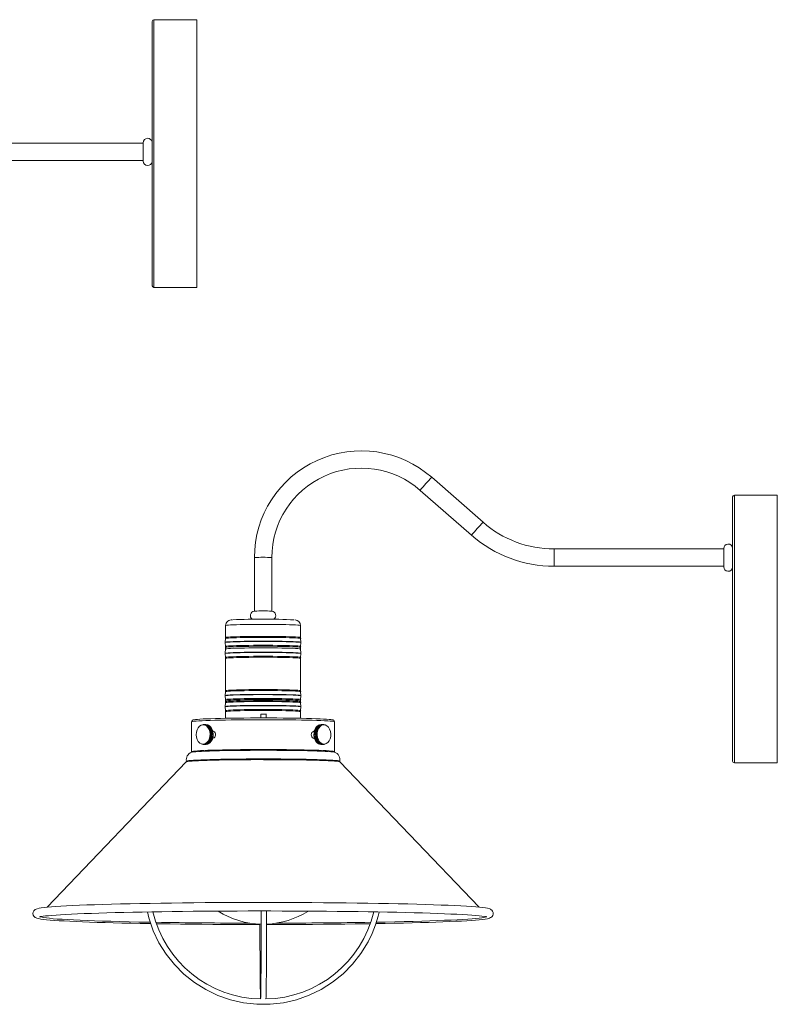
# Model space of a CAD drawing. Header units: millimetres. Extents: x -159 to 582, y -550 to 52.
# Tile 2 of 2: x 158 to 582, y -549 to 3. Entities that reach past the tile are written whole.
import ezdxf

# ---------------------------------------------------------------- set-up
doc = ezdxf.new("R2010")
doc.units = ezdxf.units.MM

msp = doc.modelspace()

# ---------------------------------------------------------------- linework, layer by layer
at = {"color": 7, "linetype": 'Continuous', "lineweight": 15}
for p, q in [((232.36, -146.02), (232.36, 1.98)), ((257.36, 2.98), (233.36, 2.98)), ((257.36, -147.02), (257.36, 2.98)), ((227.35, -65.95), (227.35, -76.18)), ((227.35, -66.21), (132.36, -66.21)), ((132.36, -75.91), (227.35, -75.91)), ((233.36, -147.02), (257.36, -147.02)), ((417.67, -278.54), (388.92, -253.36)), ((382.52, -260.66), (411.28, -285.84)), ((557.47, -412.35), (557.47, -264.35)), ((582.47, -263.35), (558.47, -263.35)), ((582.47, -413.35), (582.47, -263.35)), ((552.46, -293.51), (457.47, -293.51)), ((552.46, -293.25), (552.46, -303.47)), ((289.62, -298.36), (289.62, -328.34)), ((299.32, -328.34), (299.32, -298.36)), ((457.47, -303.21), (552.46, -303.21)), ((273.47, -336.36), (273.47, -343.08)), ((315.47, -343.08), (315.47, -336.36)), ((273.45, -343.63), (273.28, -345.77)), ((273.28, -345.94), (273.45, -348.08)), ((273.3, -345.78), (273.3, -345.94)), ((315.53, -343.62), (315.49, -343.07)), ((315.67, -345.77), (315.5, -343.63)), ((315.5, -348.08), (315.67, -345.94)), ((315.65, -345.93), (315.65, -345.77)), ((273.47, -349.53), (273.28, -351.95)), ((273.28, -352.11), (273.45, -354.25)), ((273.3, -351.96), (273.3, -352.12)), ((273.42, -348.08), (273.46, -348.65)), ((273.47, -348.63), (273.47, -349.53)), ((315.47, -349.53), (315.47, -348.63)), ((315.67, -351.95), (315.47, -349.53)), ((315.5, -354.25), (315.67, -352.11)), ((315.65, -352.11), (315.65, -351.95)), ((273.42, -354.26), (273.46, -354.82)), ((273.47, -354.81), (273.47, -372.88)), ((315.47, -372.88), (315.47, -354.81)), ((273.45, -373.44), (273.28, -375.58)), ((315.53, -373.42), (315.49, -372.87)), ((315.67, -375.58), (315.5, -373.44)), ((273.28, -375.74), (273.45, -377.88)), ((273.45, -379.62), (273.28, -381.76)), ((273.3, -375.59), (273.3, -375.75)), ((273.42, -377.89), (273.46, -378.45)), ((273.47, -378.44), (273.47, -379.06)), ((315.47, -379.06), (315.47, -378.44)), ((315.53, -379.6), (315.49, -379.05)), ((315.5, -377.88), (315.67, -375.74)), ((315.67, -381.76), (315.5, -379.62)), ((315.65, -375.74), (315.65, -375.57)), ((273.28, -381.92), (273.45, -384.06)), ((273.3, -381.76), (273.3, -381.92)), ((273.42, -384.07), (273.46, -384.63)), ((273.47, -384.62), (273.47, -388.35)), ((315.47, -388.35), (315.47, -384.62)), ((315.5, -384.06), (315.67, -381.92)), ((315.65, -381.91), (315.65, -381.75)), ((254.47, -390.33), (254.47, -407.03)), ((293.29, -386.09), (293.29, -388.16)), ((296.29, -388.16), (296.29, -386.09)), ((334.47, -407.03), (334.47, -390.33)), ((261.09, -391.92), (260.48, -391.98)), ((260.94, -391.9), (261.32, -391.87)), ((261.09, -391.89), (260.94, -391.9)), ((263.05, -392.01), (262.31, -391.91)), ((262.93, -392.47), (264.28, -392.51)), ((263.28, -392.75), (264.63, -392.79)), ((263.62, -393.09), (264.96, -393.13)), ((263.92, -393.47), (265.26, -393.51)), ((264.19, -393.9), (265.54, -393.94)), ((264.43, -394.36), (265.78, -394.4)), ((264.63, -394.86), (265.98, -394.9)), ((264.8, -395.39), (266.14, -395.43)), ((264.92, -395.94), (266.26, -395.98)), ((265, -396.5), (266.35, -396.54)), ((265.04, -397.08), (266.38, -397.12)), ((266.63, -395.59), (266.33, -395.58)), ((323.16, -395.59), (322.65, -395.6)), ((324.47, -397.08), (323.1, -397.13)), ((324.5, -396.51), (323.14, -396.55)), ((324.58, -395.94), (323.22, -395.99)), ((324.71, -395.4), (323.34, -395.44)), ((324.87, -394.87), (323.5, -394.91)), ((325.07, -394.37), (323.7, -394.41)), ((325.3, -393.91), (323.94, -393.95)), ((325.57, -393.48), (324.21, -393.52)), ((325.87, -393.1), (324.51, -393.14)), ((326.2, -392.76), (324.84, -392.8)), ((326.35, -392.01), (326.06, -392.1)), ((328.51, -391.91), (328.36, -391.9)), ((328.95, -392.01), (328.36, -391.92)), ((262.86, -402.32), (264.2, -402.37)), ((263.21, -402.03), (264.56, -402.07)), ((263.55, -401.68), (264.9, -401.73)), ((263.86, -401.29), (265.21, -401.33)), ((264.14, -400.86), (265.48, -400.9)), ((264.38, -400.39), (265.73, -400.43)), ((264.59, -399.88), (265.94, -399.92)), ((264.77, -399.35), (266.11, -399.39)), ((264.9, -398.8), (266.24, -398.84)), ((264.99, -398.23), (266.33, -398.27)), ((265.03, -397.65), (266.38, -397.7)), ((266.2, -399.58), (266.3, -399.58)), ((322.8, -399.6), (323.27, -399.58)), ((324.47, -397.66), (323.11, -397.7)), ((324.52, -398.24), (323.15, -398.28)), ((324.61, -398.81), (323.24, -398.85)), ((324.74, -399.36), (323.37, -399.4)), ((324.9, -399.89), (323.54, -399.93)), ((325.11, -400.4), (323.75, -400.44)), ((325.35, -400.87), (323.99, -400.91)), ((325.63, -401.3), (324.27, -401.34)), ((325.94, -401.69), (324.57, -401.73)), ((326.27, -402.04), (324.91, -402.08)), ((326.62, -402.33), (325.26, -402.37)), ((254.43, -407.01), (254.42, -407.15)), ((260.15, -402.8), (260.52, -402.87)), ((261.61, -403), (262.23, -403)), ((262.98, -402.9), (263.05, -402.88)), ((326.39, -402.89), (326.97, -403.01)), ((327.19, -403.02), (327.83, -403)), ((328.98, -402.87), (329.28, -402.8)), ((334.52, -407.15), (334.5, -407.03)), ((251.41, -412.78), (173.51, -494.16)), ((251.52, -412.46), (251.53, -412.47)), ((337.45, -412.47), (337.44, -412.4)), ((415.43, -494.16), (337.54, -412.78)), ((558.47, -413.35), (582.47, -413.35))]:
    msp.add_line(p, q, dxfattribs=at)
at = {"color": 8, "linetype": 'Continuous', "lineweight": 15}
for p, q in [((233.36, 2.98), (233.36, -147.02)), ((558.47, -263.35), (558.47, -413.35)), ((457.47, -293.51), (457.47, -303.21))]:
    msp.add_line(p, q, dxfattribs=at)
at = {"color": 8, "linetype": 'Continuous', "lineweight": 15, "flags": 128}
for points in [[(273.47, -336.36), (273.65, -336.28), (274.19, -336.2), (275.07, -336.12), (276.29, -336.04), (277.81, -335.97), (279.62, -335.91), (281.69, -335.86), (283.97, -335.81), (286.44, -335.78), (289.04, -335.75), (291.73, -335.73), (294.47, -335.73), (297.22, -335.73), (299.91, -335.75), (302.51, -335.78), (304.97, -335.81), (307.26, -335.86), (309.32, -335.91), (311.13, -335.97), (312.66, -336.04), (313.88, -336.12), (314.76, -336.2), (315.29, -336.28), (315.47, -336.36)], [(273.28, -345.77), (273.46, -345.69), (274, -345.61), (274.89, -345.53), (276.12, -345.46), (277.66, -345.39), (279.49, -345.32), (281.57, -345.27), (283.88, -345.22), (286.36, -345.19), (288.99, -345.16), (291.71, -345.14), (294.47, -345.14), (297.24, -345.14), (299.96, -345.16), (302.58, -345.19), (305.07, -345.22), (307.38, -345.27), (309.46, -345.32), (311.29, -345.39), (312.83, -345.46), (314.05, -345.53), (314.95, -345.61), (315.49, -345.69), (315.67, -345.77)], [(273.28, -345.94), (273.28, -345.93), (273.46, -345.85), (274, -345.77), (274.89, -345.69), (276.12, -345.62), (277.66, -345.55), (279.49, -345.48), (281.57, -345.43), (283.88, -345.38), (286.36, -345.35), (288.99, -345.32), (291.71, -345.3), (294.47, -345.3), (297.24, -345.3), (299.96, -345.32), (302.58, -345.35), (305.07, -345.38), (307.38, -345.43), (309.46, -345.48), (311.29, -345.55), (312.83, -345.62), (314.05, -345.69), (314.95, -345.77), (315.49, -345.85), (315.67, -345.93), (315.67, -345.94)], [(294.47, -343), (291.73, -343.01), (289.03, -343.02), (286.43, -343.05), (283.96, -343.09), (281.68, -343.13), (279.61, -343.19), (277.8, -343.25), (276.27, -343.32), (275.05, -343.39), (274.17, -343.47), (273.63, -343.55), (273.45, -343.63)], [(273.45, -348.08), (273.45, -348.08), (273.63, -347.99), (274.17, -347.91), (275.05, -347.83), (276.27, -347.76), (277.8, -347.69), (279.61, -347.63), (281.68, -347.57), (283.96, -347.53), (286.43, -347.49), (289.03, -347.46), (291.73, -347.45), (294.47, -347.44), (297.22, -347.45), (299.92, -347.46), (302.52, -347.49), (304.99, -347.53), (307.27, -347.57), (309.34, -347.63), (311.15, -347.69), (312.68, -347.76), (313.9, -347.83), (314.78, -347.91), (315.32, -347.99), (315.5, -348.08), (315.5, -348.08)], [(273.47, -343.08), (273.47, -343.08), (273.65, -342.99), (274.19, -342.91), (275.07, -342.83), (276.29, -342.76), (277.81, -342.69), (279.62, -342.63), (281.69, -342.58), (283.97, -342.53), (286.44, -342.49), (289.04, -342.47), (291.73, -342.45), (294.47, -342.44), (297.22, -342.45), (299.91, -342.47), (302.51, -342.49), (304.97, -342.53), (307.26, -342.58), (309.32, -342.63), (311.13, -342.69), (312.66, -342.76), (313.88, -342.83), (314.76, -342.91), (315.29, -342.99), (315.47, -343.08)], [(315.5, -343.63), (315.32, -343.55), (314.78, -343.47), (313.9, -343.39), (312.68, -343.32), (311.15, -343.25), (309.34, -343.19), (307.27, -343.13), (304.99, -343.09), (302.52, -343.05), (299.92, -343.02), (297.22, -343.01), (294.47, -343)], [(273.28, -351.95), (273.46, -351.87), (274, -351.79), (274.89, -351.71), (276.12, -351.63), (277.66, -351.56), (279.49, -351.5), (281.57, -351.45), (283.88, -351.4), (286.36, -351.36), (288.99, -351.34), (291.71, -351.32), (294.47, -351.32), (297.24, -351.32), (299.96, -351.34), (302.58, -351.36), (305.07, -351.4), (307.38, -351.45), (309.46, -351.5), (311.29, -351.56), (312.83, -351.63), (314.05, -351.71), (314.95, -351.79), (315.49, -351.87), (315.67, -351.95)], [(273.28, -352.11), (273.28, -352.11), (273.46, -352.03), (274, -351.95), (274.89, -351.87), (276.12, -351.79), (277.66, -351.72), (279.49, -351.66), (281.57, -351.61), (283.88, -351.56), (286.36, -351.52), (288.99, -351.5), (291.71, -351.48), (294.47, -351.47), (297.24, -351.48), (299.96, -351.5), (302.58, -351.52), (305.07, -351.56), (307.38, -351.61), (309.46, -351.66), (311.29, -351.72), (312.83, -351.79), (314.05, -351.87), (314.95, -351.95), (315.49, -352.03), (315.67, -352.11), (315.67, -352.11)], [(315.47, -348.63), (315.29, -348.55), (314.76, -348.47), (313.88, -348.39), (312.66, -348.32), (311.13, -348.25), (309.32, -348.19), (307.26, -348.13), (304.97, -348.09), (302.51, -348.05), (299.91, -348.02), (297.22, -348.01), (294.47, -348), (291.73, -348.01), (289.04, -348.02), (286.44, -348.05), (283.97, -348.09), (281.69, -348.13), (279.62, -348.19), (277.81, -348.25), (276.29, -348.32), (275.07, -348.39), (274.19, -348.47), (273.65, -348.55), (273.47, -348.63)], [(273.45, -354.25), (273.45, -354.25), (273.63, -354.17), (274.17, -354.09), (275.05, -354.01), (276.27, -353.94), (277.8, -353.87), (279.61, -353.81), (281.68, -353.75), (283.96, -353.71), (286.43, -353.67), (289.03, -353.64), (291.73, -353.63), (294.47, -353.62), (297.22, -353.63), (299.92, -353.64), (302.52, -353.67), (304.99, -353.71), (307.27, -353.75), (309.34, -353.81), (311.15, -353.87), (312.68, -353.94), (313.9, -354.01), (314.78, -354.09), (315.32, -354.17), (315.5, -354.25), (315.5, -354.25)], [(315.47, -354.81), (315.29, -354.73), (314.76, -354.65), (313.88, -354.57), (312.66, -354.49), (311.13, -354.43), (309.32, -354.36), (307.26, -354.31), (304.97, -354.26), (302.51, -354.23), (299.91, -354.2), (297.22, -354.18), (294.47, -354.18), (291.73, -354.18), (289.04, -354.2), (286.44, -354.23), (283.97, -354.26), (281.69, -354.31), (279.62, -354.36), (277.81, -354.43), (276.29, -354.49), (275.07, -354.57), (274.19, -354.65), (273.65, -354.73), (273.47, -354.81)], [(273.28, -375.58), (273.46, -375.5), (274, -375.42), (274.89, -375.34), (276.12, -375.26), (277.66, -375.19), (279.49, -375.13), (281.57, -375.07), (283.88, -375.03), (286.36, -374.99), (288.99, -374.96), (291.71, -374.95), (294.47, -374.94), (297.24, -374.95), (299.96, -374.96), (302.58, -374.99), (305.07, -375.03), (307.38, -375.07), (309.46, -375.13), (311.29, -375.19), (312.83, -375.26), (314.05, -375.34), (314.95, -375.42), (315.49, -375.5), (315.67, -375.58)], [(294.47, -372.81), (291.73, -372.81), (289.03, -372.83), (286.43, -372.86), (283.96, -372.89), (281.68, -372.94), (279.61, -372.99), (277.8, -373.05), (276.27, -373.12), (275.05, -373.2), (274.17, -373.28), (273.63, -373.36), (273.45, -373.44)], [(273.47, -372.88), (273.47, -372.88), (273.65, -372.8), (274.19, -372.72), (275.07, -372.64), (276.29, -372.57), (277.81, -372.5), (279.62, -372.44), (281.69, -372.38), (283.97, -372.33), (286.44, -372.3), (289.04, -372.27), (291.73, -372.26), (294.47, -372.25), (297.22, -372.26), (299.91, -372.27), (302.51, -372.3), (304.97, -372.33), (307.26, -372.38), (309.32, -372.44), (311.13, -372.5), (312.66, -372.57), (313.88, -372.64), (314.76, -372.72), (315.29, -372.8), (315.47, -372.88)], [(315.5, -373.44), (315.32, -373.36), (314.78, -373.28), (313.9, -373.2), (312.68, -373.12), (311.15, -373.05), (309.34, -372.99), (307.27, -372.94), (304.99, -372.89), (302.52, -372.86), (299.92, -372.83), (297.22, -372.81), (294.47, -372.81)], [(273.28, -375.74), (273.28, -375.74), (273.46, -375.66), (274, -375.57), (274.89, -375.5), (276.12, -375.42), (277.66, -375.35), (279.49, -375.29), (281.57, -375.23), (283.88, -375.19), (286.36, -375.15), (288.99, -375.12), (291.71, -375.11), (294.47, -375.1), (297.24, -375.11), (299.96, -375.12), (302.58, -375.15), (305.07, -375.19), (307.38, -375.23), (309.46, -375.29), (311.29, -375.35), (312.83, -375.42), (314.05, -375.5), (314.95, -375.57), (315.49, -375.66), (315.67, -375.74), (315.67, -375.74)], [(273.45, -377.88), (273.45, -377.88), (273.63, -377.8), (274.17, -377.72), (275.05, -377.64), (276.27, -377.57), (277.8, -377.5), (279.61, -377.43), (281.68, -377.38), (283.96, -377.33), (286.43, -377.3), (289.03, -377.27), (291.73, -377.25), (294.47, -377.25), (297.22, -377.25), (299.92, -377.27), (302.52, -377.3), (304.99, -377.33), (307.27, -377.38), (309.34, -377.43), (311.15, -377.5), (312.68, -377.57), (313.9, -377.64), (314.78, -377.72), (315.32, -377.8), (315.5, -377.88), (315.5, -377.88)], [(294.47, -378.98), (291.73, -378.99), (289.03, -379.01), (286.43, -379.03), (283.96, -379.07), (281.68, -379.12), (279.61, -379.17), (277.8, -379.23), (276.27, -379.3), (275.05, -379.38), (274.17, -379.45), (273.63, -379.53), (273.45, -379.62)], [(315.47, -378.44), (315.29, -378.36), (314.76, -378.28), (313.88, -378.2), (312.66, -378.12), (311.13, -378.05), (309.32, -377.99), (307.26, -377.94), (304.97, -377.89), (302.51, -377.86), (299.91, -377.83), (297.22, -377.81), (294.47, -377.81), (291.73, -377.81), (289.04, -377.83), (286.44, -377.86), (283.97, -377.89), (281.69, -377.94), (279.62, -377.99), (277.81, -378.05), (276.29, -378.12), (275.07, -378.2), (274.19, -378.28), (273.65, -378.36), (273.47, -378.44)], [(273.47, -379.06), (273.47, -379.06), (273.65, -378.98), (274.19, -378.9), (275.07, -378.82), (276.29, -378.74), (277.81, -378.67), (279.62, -378.61), (281.69, -378.56), (283.97, -378.51), (286.44, -378.48), (289.04, -378.45), (291.73, -378.43), (294.47, -378.43), (297.22, -378.43), (299.91, -378.45), (302.51, -378.48), (304.97, -378.51), (307.26, -378.56), (309.32, -378.61), (311.13, -378.67), (312.66, -378.74), (313.88, -378.82), (314.76, -378.9), (315.29, -378.98), (315.47, -379.06)], [(315.5, -379.62), (315.32, -379.53), (314.78, -379.45), (313.9, -379.38), (312.68, -379.3), (311.15, -379.23), (309.34, -379.17), (307.27, -379.12), (304.99, -379.07), (302.52, -379.03), (299.92, -379.01), (297.22, -378.99), (294.47, -378.98)], [(273.28, -381.76), (273.46, -381.67), (274, -381.59), (274.89, -381.51), (276.12, -381.44), (277.66, -381.37), (279.49, -381.31), (281.57, -381.25), (283.88, -381.21), (286.36, -381.17), (288.99, -381.14), (291.71, -381.13), (294.47, -381.12), (297.24, -381.13), (299.96, -381.14), (302.58, -381.17), (305.07, -381.21), (307.38, -381.25), (309.46, -381.31), (311.29, -381.37), (312.83, -381.44), (314.05, -381.51), (314.95, -381.59), (315.49, -381.67), (315.67, -381.76)], [(273.28, -381.92), (273.28, -381.92), (273.46, -381.83), (274, -381.75), (274.89, -381.67), (276.12, -381.6), (277.66, -381.53), (279.49, -381.47), (281.57, -381.41), (283.88, -381.37), (286.36, -381.33), (288.99, -381.3), (291.71, -381.29), (294.47, -381.28), (297.24, -381.29), (299.96, -381.3), (302.58, -381.33), (305.07, -381.37), (307.38, -381.41), (309.46, -381.47), (311.29, -381.53), (312.83, -381.6), (314.05, -381.67), (314.95, -381.75), (315.49, -381.83), (315.67, -381.92), (315.67, -381.92)], [(273.45, -384.06), (273.45, -384.06), (273.63, -383.98), (274.17, -383.89), (275.05, -383.82), (276.27, -383.74), (277.8, -383.67), (279.61, -383.61), (281.68, -383.56), (283.96, -383.51), (286.43, -383.47), (289.03, -383.45), (291.73, -383.43), (294.47, -383.43), (297.22, -383.43), (299.92, -383.45), (302.52, -383.47), (304.99, -383.51), (307.27, -383.56), (309.34, -383.61), (311.15, -383.67), (312.68, -383.74), (313.9, -383.82), (314.78, -383.89), (315.32, -383.98), (315.5, -384.06), (315.5, -384.06)], [(315.47, -384.62), (315.29, -384.53), (314.76, -384.45), (313.88, -384.37), (312.66, -384.3), (311.13, -384.23), (309.32, -384.17), (307.26, -384.12), (304.97, -384.07), (302.51, -384.03), (299.91, -384.01), (297.22, -383.99), (294.47, -383.98), (291.73, -383.99), (289.04, -384.01), (286.44, -384.03), (283.97, -384.07), (281.69, -384.12), (279.62, -384.17), (277.81, -384.23), (276.29, -384.3), (275.07, -384.37), (274.19, -384.45), (273.65, -384.53), (273.47, -384.62)], [(294.72, -389.13), (290.97, -389.14), (287.26, -389.15), (283.6, -389.18), (280.05, -389.21), (276.62, -389.26), (273.34, -389.31), (270.26, -389.38), (267.38, -389.45), (264.74, -389.53), (262.37, -389.62), (260.28, -389.71), (258.48, -389.81), (257.01, -389.91), (255.86, -390.02), (255.05, -390.13), (254.59, -390.24), (254.47, -390.33)], [(334.47, -390.33), (334.39, -390.26), (333.98, -390.14), (333.21, -390.03), (332.11, -389.93), (330.68, -389.82), (328.92, -389.72), (326.87, -389.63), (324.53, -389.54), (321.92, -389.46), (319.08, -389.39), (316.02, -389.32), (312.77, -389.26), (309.36, -389.22), (305.81, -389.18), (302.17, -389.15), (298.46, -389.14), (294.72, -389.13)], [(254.47, -407.04), (254.49, -407), (254.78, -406.89), (255.41, -406.78), (256.39, -406.67), (257.7, -406.56), (259.34, -406.46), (261.29, -406.36), (263.52, -406.27), (266.03, -406.19), (268.79, -406.11), (271.77, -406.04), (274.96, -405.99), (278.31, -405.93), (281.81, -405.89), (285.42, -405.86), (289.11, -405.84), (292.84, -405.83), (296.59, -405.83), (300.32, -405.85), (304, -405.87), (307.6, -405.9), (311.08, -405.94), (314.41, -405.99), (317.57, -406.05), (320.53, -406.12), (323.26, -406.2), (325.73, -406.28), (327.93, -406.38), (329.84, -406.47), (331.43, -406.57), (332.7, -406.68), (333.64, -406.79), (334.23, -406.9), (334.47, -407.01), (334.47, -407.03)], [(251.52, -412.39), (251.64, -412.29), (252.11, -412.17), (252.93, -412.06), (254.09, -411.95), (255.59, -411.84), (257.41, -411.73), (259.54, -411.63), (261.95, -411.54), (264.64, -411.46), (267.57, -411.38), (270.73, -411.31), (274.08, -411.25), (277.6, -411.2), (281.26, -411.16), (285.04, -411.13), (288.88, -411.11), (292.78, -411.1), (296.69, -411.1), (300.58, -411.11), (304.42, -411.13), (308.18, -411.16), (311.83, -411.2), (315.33, -411.26), (318.66, -411.32), (321.78, -411.39), (324.68, -411.47), (327.34, -411.55), (329.71, -411.65), (331.8, -411.75), (333.58, -411.85), (335.03, -411.96), (336.15, -412.07), (336.92, -412.19), (337.34, -412.31), (337.43, -412.39)], [(231.27, -502.58), (230.48, -502.56), (224.87, -502.46), (219.46, -502.34), (214.26, -502.22), (209.29, -502.08), (204.56, -501.94), (200.08, -501.8), (195.87, -501.64), (191.94, -501.48), (188.31, -501.31), (184.97, -501.14), (181.94, -500.96), (179.23, -500.78), (176.85, -500.59), (174.81, -500.4), (173.1, -500.21), (171.73, -500.02), (170.72, -499.82), (170.05, -499.62), (169.74, -499.42), (169.76, -499.24)], [(419.19, -499.24), (419.21, -499.27), (419.17, -499.47), (418.78, -499.67), (418.03, -499.86), (416.93, -500.06), (415.49, -500.26), (413.7, -500.45), (411.58, -500.64), (409.12, -500.82), (406.34, -501), (403.24, -501.18), (399.84, -501.35), (396.13, -501.52), (392.14, -501.68), (387.87, -501.83), (383.33, -501.98), (378.54, -502.11), (373.52, -502.25), (368.27, -502.37), (362.81, -502.48), (357.99, -502.57)]]:
    msp.add_lwpolyline(points, dxfattribs=at)
at = {"color": 7, "linetype": 'Continuous', "lineweight": 15, "flags": 128}
for points in [[(273.46, -343.08), (273.47, -343.2), (273.42, -343.62)], [(273.47, -349.53), (273.65, -349.45), (274.19, -349.37), (275.07, -349.29), (276.29, -349.22), (277.81, -349.15), (279.62, -349.09), (281.69, -349.03), (283.97, -348.99), (286.44, -348.95), (289.04, -348.92), (291.73, -348.91), (294.47, -348.9), (297.22, -348.91), (299.91, -348.92), (302.51, -348.95), (304.97, -348.99), (307.26, -349.03), (309.32, -349.09), (311.13, -349.15), (312.66, -349.22), (313.88, -349.29), (314.76, -349.37), (315.29, -349.45), (315.47, -349.53)], [(315.49, -348.63), (315.48, -348.48), (315.52, -348.1)], [(315.49, -354.8), (315.48, -354.65), (315.52, -354.28)], [(273.46, -372.89), (273.47, -373), (273.42, -373.43)], [(273.46, -379.06), (273.47, -379.18), (273.42, -379.61)], [(315.49, -378.43), (315.48, -378.28), (315.52, -377.9)], [(315.49, -384.61), (315.48, -384.46), (315.52, -384.08)], [(255.73, -389.19), (255.25, -389.3), (254.99, -389.43), (254.74, -389.64), (254.52, -390.04), (254.51, -390.33)], [(255.91, -389.16), (256.63, -389.05), (257.7, -388.94), (259.1, -388.84), (260.82, -388.74), (262.84, -388.65), (265.16, -388.56), (267.73, -388.48), (270.55, -388.41), (273.59, -388.34), (276.81, -388.29), (280.2, -388.24), (283.71, -388.21), (287.33, -388.18), (291, -388.17), (294.71, -388.16)], [(294.71, -388.16), (298.42, -388.17), (302.09, -388.18), (305.69, -388.21), (309.19, -388.25), (312.56, -388.3), (315.76, -388.35), (318.77, -388.42), (321.56, -388.49), (324.1, -388.57), (326.38, -388.66), (328.37, -388.75), (330.05, -388.85), (331.41, -388.96), (332.43, -389.07), (332.99, -389.15)], [(334.44, -390.34), (334.45, -390.1), (334.24, -389.68), (334.01, -389.46), (333.79, -389.34), (333.54, -389.25), (333.16, -389.17)], [(259.93, -402.7), (259, -402.21), (258.19, -401.38), (257.57, -400.29), (257.17, -399), (257.02, -397.6), (257.14, -396.19), (257.51, -394.87), (258.12, -393.71), (258.91, -392.81), (259.83, -392.23), (260.83, -391.99), (261.83, -392.13), (262.77, -392.63), (263.58, -393.45), (264.2, -394.54), (264.6, -395.83), (264.74, -397.23), (264.63, -398.64), (264.25, -399.97), (263.65, -401.12), (262.86, -402.02), (261.93, -402.61), (260.94, -402.84), (259.93, -402.7)], [(261.95, -391.86), (261.89, -391.85), (261.33, -391.9)], [(262.93, -392.47), (263.38, -392.48), (263.79, -392.5), (264.05, -392.5), (264.28, -392.51)], [(263.44, -392.08), (263.38, -392.06), (263.05, -392.01)], [(263.43, -392.07), (263.57, -392.11), (264.52, -392.62), (265.34, -393.45), (265.97, -394.56), (266.37, -395.86), (266.52, -397.28), (266.4, -398.71), (266.02, -400.05), (265.41, -401.22), (264.61, -402.13), (263.67, -402.73), (263.08, -402.91)], [(263.88, -392.27), (264.56, -392.67), (265.37, -393.5), (266, -394.59), (266.39, -395.88), (266.54, -397.28), (266.42, -398.7), (266.05, -400.03), (265.44, -401.18), (264.65, -402.08), (263.72, -402.67), (263.63, -402.71)], [(266.3, -399.55), (266.53, -399.56), (266.99, -399.36), (267.39, -398.96), (267.68, -398.4), (267.81, -397.76), (267.78, -397.09), (267.59, -396.47), (267.26, -395.99), (266.83, -395.68), (266.42, -395.6)], [(323.63, -400.5), (323.17, -399.23), (322.96, -397.84), (323, -396.42), (323.3, -395.08), (323.84, -393.9), (324.57, -392.96), (325.31, -392.41)], [(323.66, -400.53), (323.2, -399.25), (322.98, -397.84), (323.02, -396.41), (323.33, -395.05), (323.87, -393.85), (324.61, -392.91), (325.51, -392.27), (326.05, -392.07)], [(325.45, -400.44), (324.99, -399.17), (324.78, -397.78), (324.82, -396.37), (325.12, -395.03), (325.65, -393.85), (326.39, -392.91), (327.27, -392.29), (328.24, -392.01), (329.24, -392.1), (330.19, -392.56), (331.03, -393.35), (331.7, -394.41), (332.16, -395.68), (332.38, -397.07), (332.33, -398.48), (332.03, -399.83), (331.5, -401), (330.76, -401.94), (329.88, -402.56), (328.91, -402.84), (327.91, -402.75), (326.96, -402.29), (326.12, -401.51), (325.45, -400.44)], [(327.14, -391.92), (326.5, -391.97), (326.38, -392.01)], [(328.1, -391.91), (327.8, -391.86), (327.51, -391.86)], [(328.13, -391.89), (327.95, -391.86), (327.52, -391.9)], [(328.13, -391.87), (328.18, -391.88), (328.51, -391.91)], [(321.49, -397.55), (321.57, -398.22), (321.81, -398.81), (322.17, -399.27), (322.62, -399.53), (322.99, -399.57)], [(294.72, -406.28), (290.94, -406.29), (287.2, -406.3), (283.52, -406.33), (279.94, -406.37), (276.48, -406.41), (273.18, -406.47), (270.07, -406.53), (267.17, -406.6), (264.52, -406.69), (262.12, -406.77), (260.01, -406.87), (258.21, -406.97), (256.72, -407.07), (255.56, -407.18), (254.75, -407.29), (254.29, -407.4), (254.28, -407.41)], [(260.52, -402.87), (261.11, -403), (261.25, -403)], [(260.86, -402.95), (261.15, -403.01), (261.25, -403.01)], [(262.46, -402.99), (262.57, -402.99), (262.98, -402.9)], [(334.65, -407.4), (334.28, -407.31), (333.51, -407.19), (332.4, -407.09), (330.95, -406.98), (329.19, -406.88), (327.12, -406.78), (324.76, -406.7), (322.13, -406.61), (319.27, -406.54), (316.18, -406.47), (312.91, -406.42), (309.47, -406.37), (305.9, -406.33), (302.23, -406.31), (298.49, -406.29), (294.72, -406.28)], [(328.6, -402.96), (328.15, -403.02), (327.83, -403.04)], [(328.21, -403), (328.52, -402.99), (328.96, -402.88)], [(328.21, -403.02), (328.38, -403), (328.6, -402.96)], [(266.27, -411.84), (265.99, -411.85), (263.17, -411.93), (260.61, -412.02), (258.32, -412.12), (256.34, -412.22), (254.68, -412.33), (253.34, -412.44), (252.35, -412.55), (251.7, -412.67), (251.41, -412.78), (251.41, -412.78)], [(337.54, -412.78), (337.31, -412.68), (336.71, -412.57), (335.76, -412.45), (334.47, -412.34), (332.85, -412.23), (330.91, -412.13), (328.66, -412.03), (326.14, -411.94), (323.35, -411.86), (322.2, -411.83)], [(167.98, -494.99), (167.39, -495.19), (166.81, -495.49), (166.41, -495.8), (166, -496.27), (165.68, -496.94), (165.57, -497.77), (165.75, -498.61), (166.1, -499.22), (166.48, -499.63), (166.87, -499.92), (167.29, -500.14), (167.81, -500.33), (168.69, -500.56), (169.9, -500.78), (171.32, -500.97), (173.13, -501.17), (175.2, -501.36), (177.54, -501.54), (180.17, -501.72), (183.07, -501.89), (186.25, -502.06), (189.69, -502.22), (193.39, -502.37), (197.33, -502.52), (201.52, -502.67), (205.94, -502.8), (210.58, -502.93), (215.43, -503.06), (220.47, -503.17), (225.7, -503.28), (231.09, -503.38), (231.56, -503.39)], [(295.25, -491.49), (288.55, -491.5), (281.87, -491.51), (275.23, -491.54), (268.64, -491.57), (262.12, -491.62), (255.7, -491.67), (249.38, -491.74), (243.18, -491.82), (237.13, -491.9), (231.24, -492), (225.53, -492.1), (220.01, -492.22), (214.69, -492.34), (209.6, -492.47), (204.74, -492.61), (200.14, -492.76), (195.79, -492.91), (191.73, -493.07), (187.95, -493.24), (184.46, -493.41), (181.28, -493.59), (178.42, -493.77), (175.88, -493.95), (173.67, -494.14), (171.8, -494.34), (170.27, -494.53), (169.09, -494.73), (168.33, -494.91)], [(169.22, -499.63), (169.31, -499.6), (169.62, -499.52), (170.25, -499.4), (171.22, -499.25), (172.55, -499.09), (174.21, -498.92), (176.2, -498.74), (178.5, -498.57), (181.1, -498.4), (184, -498.24), (187.17, -498.07), (190.62, -497.92), (194.33, -497.76), (198.29, -497.62), (202.5, -497.48), (206.94, -497.34), (211.59, -497.21), (216.46, -497.09), (221.52, -496.98), (226.76, -496.87), (232.18, -496.78), (237.75, -496.69), (243.46, -496.61), (249.3, -496.53), (255.26, -496.47), (261.31, -496.42), (267.44, -496.37), (273.65, -496.33), (279.9, -496.31), (286.19, -496.29), (292.51, -496.28), (298.82, -496.28), (305.13, -496.3), (311.41, -496.32), (317.65, -496.35), (323.83, -496.39), (329.93, -496.44), (335.95, -496.49), (341.86, -496.56), (347.66, -496.64), (353.32, -496.72), (358.83, -496.81), (364.18, -496.91), (369.36, -497.02), (374.35, -497.14), (379.14, -497.26), (383.72, -497.39), (388.07, -497.53), (392.19, -497.67), (396.06, -497.82), (399.68, -497.98), (403.03, -498.14), (406.1, -498.3), (408.89, -498.47), (411.39, -498.64), (413.59, -498.81), (415.49, -498.99), (417.06, -499.16), (418.29, -499.33), (419.1, -499.47), (419.56, -499.58), (419.72, -499.63), (419.71, -499.62)], [(293.45, -496.28), (293.45, -498.88), (293.43, -505.78), (293.41, -512.36), (293.39, -518.52), (293.36, -524.19), (293.32, -529.29), (293.29, -533.77), (293.25, -537.6), (293.21, -540.75), (293.16, -543.09), (293.12, -544.47), (293.11, -544.68)], [(420.56, -494.89), (420.08, -494.78), (418.98, -494.58), (417.53, -494.38), (415.74, -494.19), (413.61, -494), (411.14, -493.81), (408.35, -493.63), (405.25, -493.45), (401.83, -493.28), (398.12, -493.11), (394.12, -492.95), (389.84, -492.79), (385.29, -492.64), (380.49, -492.5), (375.45, -492.37), (370.19, -492.25), (364.71, -492.13), (359.04, -492.02), (353.19, -491.93), (347.17, -491.84), (341.01, -491.76), (334.72, -491.69), (328.32, -491.63), (321.82, -491.58), (315.24, -491.54), (308.61, -491.52), (301.94, -491.5), (295.25, -491.49)], [(295.97, -545.58), (296.02, -545.44), (296.07, -545.17), (296.11, -544.66), (296.13, -544.05), (296.16, -543.26), (296.19, -541.46), (296.23, -539.28), (296.27, -535.85), (296.31, -531.73), (296.34, -526.96), (296.37, -521.59), (296.4, -515.69), (296.42, -509.34), (296.44, -502.63), (296.45, -496.28)], [(357.68, -503.38), (362.78, -503.29), (368.02, -503.18), (373.08, -503.07), (377.94, -502.94), (382.6, -502.82), (387.04, -502.68), (391.24, -502.54), (395.21, -502.39), (398.93, -502.23), (402.39, -502.07), (405.58, -501.91), (408.5, -501.74), (411.14, -501.56), (413.5, -501.38), (415.57, -501.2), (417.36, -501.01), (418.87, -500.81), (420.12, -500.59), (421.22, -500.31), (421.9, -500.02), (422.35, -499.73), (422.76, -499.34), (423.13, -498.76), (423.36, -497.99), (423.3, -497.08), (423.01, -496.37), (422.63, -495.88), (422.24, -495.56), (421.84, -495.32), (421.38, -495.12), (420.86, -494.96)], [(229.71, -496.82), (230.46, -500.19), (232.93, -507.35), (236.17, -514.12), (240.15, -520.48), (244.82, -526.35), (250.12, -531.67), (255.99, -536.35), (262.34, -540.34), (269.1, -543.6), (276.19, -546.07), (283.51, -547.73), (290.97, -548.56), (298.48, -548.55), (305.93, -547.69), (313.24, -546), (320.32, -543.49), (327.07, -540.21), (333.4, -536.19), (339.25, -531.48), (344.53, -526.14), (349.23, -520.16), (353.27, -513.59), (355.54, -508.94), (357.45, -504.13), (358.96, -499.22), (359.53, -496.93), (359.55, -496.83)], [(234.7, -503.44), (236.65, -503.47), (242.35, -503.55), (248.18, -503.63), (254.12, -503.69), (260.16, -503.75), (266.29, -503.79), (272.49, -503.83), (278.75, -503.86), (285.04, -503.88), (291.36, -503.89), (292.7, -503.89)], [(292.7, -503.5), (292.71, -509.22), (292.74, -515.58), (292.76, -521.48), (292.79, -526.86), (292.82, -531.65), (292.86, -535.78), (292.9, -539.27), (292.93, -541.26), (292.96, -542.91), (292.99, -544.11), (293.02, -544.72), (293.05, -545.13), (293.13, -545.54), (293.14, -545.58)], [(296.44, -503.89), (297.03, -503.89), (303.35, -503.88), (309.65, -503.86), (315.9, -503.83), (322.11, -503.8), (328.24, -503.75), (334.3, -503.7), (340.25, -503.63), (346.09, -503.56), (351.8, -503.48), (354.5, -503.43)]]:
    msp.add_lwpolyline(points, dxfattribs=at)
at = {"color": 7, "linetype": 'Continuous', "lineweight": 15}
for centre, radius, start, end in [((233.36, 1.98), 1, 90, 180), ((229.86, -65.95), 2.51, 5.9647, 180), ((229.86, -76.18), 2.51, 180, 354.0353), ((233.36, -146.02), 1, 180, 270), ((349.48, -298.38), 59.85, 48.7806, 179.9781), ((349.48, -298.38), 50.15, 48.7786, 179.9744), ((558.47, -264.35), 1, 90, 180), ((457.47, -233.09), 60.42, 228.7908, 270.0022), ((457.47, -233.09), 70.12, 228.7908, 270.0016), ((554.97, -293.25), 2.51, 5.9647, 180), ((554.97, -303.47), 2.51, 180, 354.0353), ((289.86, -330.83), 2.51, 97.456, 233.4951), ((294.47, -406.01), 77.84, 86.4804, 93.5033), ((299.07, -330.83), 2.52, 306.4126, 81.6481), ((276.89, -336.56), 3.39, 84.0666, 176.4925), ((294.25, -669.71), 336.95, 86.9927, 92.8531), ((312.27, -336.44), 3.18, 1.3115, 88.0402), ((294.79, -406.22), 20.19, 85.7337, 94.2558), ((261.79, -393.88), 2.03, 85.4855, 102.3206), ((261.93, -396.15), 4.29, 84.8338, 97.6701), ((262.35, -394.8), 2.91, 74.8839, 101.6298), ((262.29, -396.86), 4.94, 80.4161, 96.0976), ((262.76, -394.54), 2.55, 72.939, 103.5748), ((262.62, -399.36), 7.31, 82.9723, 93.5414), ((263.16, -394.45), 2.29, 71.1918, 105.3219), ((262.79, -406.79), 14.56, 85.6059, 90.9078), ((263.54, -394.49), 2.11, 69.6568, 106.8569), ((263.9, -394.63), 1.98, 68.3442, 108.1695), ((264.39, -378.48), 14.32, 265.5621, 270.9516), ((264.23, -394.86), 1.88, 67.2611, 109.2526), ((264.51, -385.89), 7.25, 262.9295, 273.5843), ((264.54, -395.17), 1.81, 66.4119, 110.1018), ((264.74, -388.63), 4.91, 260.3749, 276.1389), ((264.81, -395.55), 1.76, 65.7989, 110.7148), ((264.98, -390.22), 3.76, 257.9335, 278.5803), ((265.05, -395.98), 1.73, 65.4225, 111.0912), ((265.19, -391.38), 3.08, 255.6364, 280.8773), ((265.26, -396.47), 1.72, 65.2821, 111.2316), ((265.38, -392.32), 2.64, 253.5103, 283.0034), ((265.42, -397), 1.73, 65.3757, 111.138), ((265.54, -393.16), 2.35, 251.5769, 284.9369), ((265.54, -397.58), 1.76, 65.7007, 110.813), ((265.65, -393.93), 2.13, 249.8532, 286.6606), ((265.62, -398.19), 1.8, 66.2532, 110.2605), ((265.73, -394.66), 1.98, 248.3521, 288.1617), ((265.66, -398.83), 1.86, 67.0287, 109.485), ((265.76, -395.36), 1.86, 247.0827, 289.4311), ((323.27, -397.35), 1.79, 102.7511, 186.4999), ((323.83, -398.75), 1.78, 69.2562, 114.1462), ((323.73, -395.16), 2.06, 252.3988, 291.0036), ((323.87, -398.13), 1.74, 68.6188, 114.7836), ((323.76, -394.43), 2.21, 253.7103, 289.6921), ((323.95, -397.53), 1.71, 68.2228, 115.1796), ((323.83, -393.66), 2.4, 255.214, 288.1884), ((324.07, -396.97), 1.7, 68.068, 115.3344), ((323.95, -392.84), 2.67, 256.8976, 286.5048), ((324.23, -396.45), 1.71, 68.1531, 115.2494), ((324.1, -391.93), 3.04, 258.7462, 284.6562), ((324.43, -395.98), 1.73, 68.4759, 114.9265), ((324.28, -390.87), 3.58, 260.7424, 282.66), ((324.67, -395.56), 1.77, 69.0336, 114.3688), ((324.49, -389.54), 4.44, 262.866, 280.5364), ((324.94, -395.2), 1.83, 69.822, 113.5804), ((324.72, -387.62), 5.92, 265.0942, 278.3082), ((325.24, -394.91), 1.91, 70.836, 112.5665), ((324.92, -384.06), 9.09, 267.4018, 276.0006), ((325.57, -394.69), 2.03, 72.0687, 111.3337), ((324.92, -372.67), 20.14, 269.7617, 273.6407), ((325.93, -394.57), 2.18, 73.5117, 109.8907), ((328.48, -480.39), 87.94, 91.2572, 92.1452), ((326.3, -394.56), 2.39, 75.1542, 108.2482), ((326.65, -406.09), 13.84, 88.8791, 94.5234), ((326.7, -394.69), 2.68, 76.9829, 106.4195), ((326.85, -399.63), 7.57, 86.5354, 96.867), ((327.11, -395), 3.1, 78.9815, 104.4209), ((327.17, -397.19), 5.26, 84.2542, 99.1482), ((327.52, -396.65), 4.78, 82.956, 94.573), ((263.21, -400.49), 2.2, 250.4771, 286.0366), ((263.99, -374.92), 27.69, 266.8636, 269.6502), ((263.59, -400.43), 2.04, 248.9382, 287.5755), ((262.38, -440.11), 37.79, 87.2361, 89.2777), ((263.94, -400.26), 1.91, 247.6081, 288.9056), ((263.55, -413.3), 11.28, 84.8346, 91.6792), ((264.02, -408.35), 6.68, 82.4749, 94.0388), ((264.27, -400.02), 1.82, 246.496, 290.0177), ((264.39, -406.06), 4.79, 80.1854, 96.3283), ((264.58, -399.7), 1.75, 245.6093, 290.9044), ((264.7, -404.59), 3.78, 77.9924, 98.5213), ((264.86, -399.32), 1.7, 244.9536, 291.5601), ((264.96, -403.48), 3.15, 75.92, 100.5937), ((265.1, -398.88), 1.67, 244.5333, 291.9804), ((265.19, -402.55), 2.73, 73.9897, 102.5241), ((265.31, -398.38), 1.66, 244.3519, 292.1619), ((265.37, -401.71), 2.44, 72.22, 104.2938), ((265.48, -397.85), 1.67, 244.4117, 292.102), ((265.51, -400.94), 2.22, 70.6269, 105.8869), ((265.62, -397.27), 1.69, 244.7146, 291.7991), ((265.6, -400.2), 2.06, 69.2237, 107.2901), ((265.71, -396.67), 1.72, 245.2612, 291.2525), ((265.65, -399.5), 1.95, 68.0213, 108.4924), ((265.76, -396.03), 1.78, 246.0512, 290.4626), ((323.84, -399.41), 1.85, 70.1338, 113.2687), ((323.73, -395.85), 1.95, 251.2898, 292.1126), ((323.89, -400.09), 1.95, 71.2489, 112.1535), ((323.78, -396.51), 1.88, 250.3914, 293.011), ((323.98, -400.79), 2.08, 72.5968, 110.8056), ((323.87, -397.14), 1.82, 249.7106, 293.6918), ((324.12, -401.54), 2.26, 74.17, 109.2324), ((324.01, -397.73), 1.78, 249.2525, 294.1499), ((324.3, -402.33), 2.51, 75.9579, 107.4445), ((324.18, -398.28), 1.77, 249.0217, 294.3808), ((327.63, -398.77), 4.36, 203.4489, 242.0699), ((327.35, -399.08), 3.97, 201.4951, 255.6129), ((324.51, -403.2), 2.87, 77.9459, 105.4565), ((324.38, -398.79), 1.77, 249.0212, 294.3812), ((324.77, -404.21), 3.39, 80.1153, 103.2871), ((324.62, -399.24), 1.78, 249.2535, 294.149), ((325.07, -405.5), 4.24, 82.4426, 100.9598), ((324.9, -399.63), 1.82, 249.7198, 293.6826), ((325.42, -407.43), 5.75, 84.8998, 98.5026), ((325.2, -399.97), 1.88, 250.4203, 292.9822), ((325.86, -411.23), 9.2, 87.4548, 95.9476), ((325.53, -400.22), 1.96, 251.3535, 292.0489), ((326.65, -426.3), 23.97, 90.0718, 93.3306), ((325.88, -400.4), 2.07, 252.5164, 290.886), ((325.17, -364.02), 38.6, 270.6896, 272.7128), ((326.25, -400.47), 2.23, 253.9032, 289.4992), ((255.87, -411.51), 4.4, 110.6448, 191.7204), ((261.65, -399.19), 3.84, 258.1709, 269.4742), ((262.04, -399.81), 3.23, 256.2155, 280.2982), ((262.08, -398.51), 4.5, 259.6706, 274.8614), ((262.44, -400.22), 2.76, 254.1317, 282.382), ((262.54, -396.64), 6.29, 262.116, 274.3977), ((262.83, -400.43), 2.44, 252.2131, 284.3007), ((263.07, -392.61), 10.18, 264.4666, 272.0471), ((326.38, -392.07), 10.74, 268.0635, 275.3389), ((326.63, -400.43), 2.44, 255.5056, 287.8968), ((326.92, -396.65), 6.3, 265.4907, 277.9117), ((327.02, -400.25), 2.74, 257.3115, 286.0909), ((327.41, -399.87), 3.17, 259.3052, 284.0973), ((327.37, -398.53), 4.49, 264.8962, 280.4929), ((333.04, -411.53), 4.43, 348.7208, 70.3526), ((558.47, -412.35), 1, 180, 270), ((294.34, -482.3), 63.29, 193.2116, 268.919), ((294.47, -456.16), 47.5, 238.0278, 268.7511), ((294.82, -482.27), 63.32, 271.0455, 346.7634), ((294.47, -456.16), 47.5, 272.3749, 301.8891)]:
    msp.add_arc(centre, radius, start, end, dxfattribs=at)
at = {"color": 8, "linetype": 'Continuous', "lineweight": 15}
for centre, radius, start, end in [((451.55, -314.66), 87.65, 135.6167, 141.961), ((480.32, -339.86), 87.66, 135.6172, 141.9605), ((294.47, -355.95), 57.8, 85.1865, 94.8135), ((293.08, -1544.05), 1132.53, 89.9161, 91.35647), ((295.95, -1542.93), 1131.4, 88.67076, 90.0616), ((292.19, 3123.5), 3626.59, 269.08537, 269.92002), ((296.78, 3119.64), 3622.73, 270.07966, 270.9184)]:
    msp.add_arc(centre, radius, start, end, dxfattribs=at)

doc.saveas('drawing.dxf')
